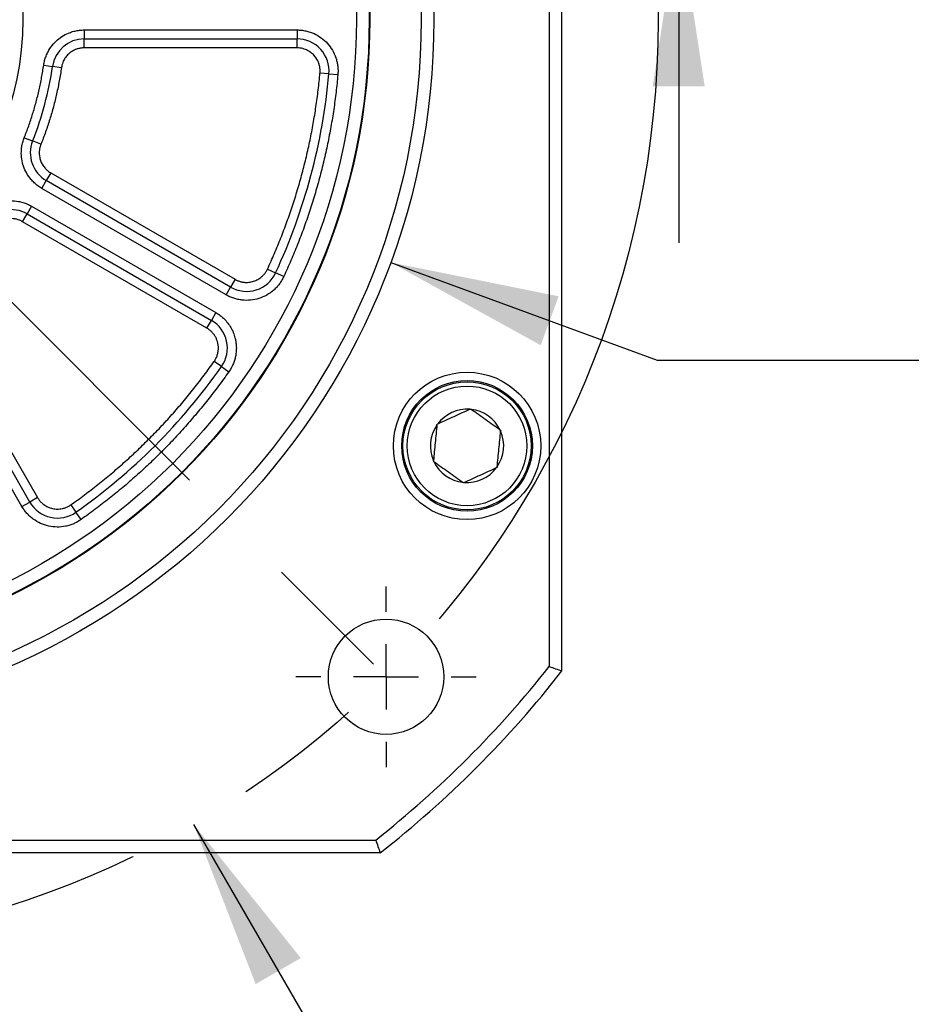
# Model space of a CAD drawing. Header units: millimetres. Extents: x 0 to 1118, y 0 to 864.
# Tile 8 of 30: x 348 to 417, y 165 to 242. Entities that reach past the tile are written whole.
import ezdxf

# ---------------------------------------------------------------- set-up
doc = ezdxf.new("R2010")
doc.units = ezdxf.units.MM
doc.header["$LTSCALE"] = 4
doc.linetypes.add('CENTERX2', pattern=[20.32, 12.7, -2.54, 2.54, -2.54])
doc.layers.add('CENTER', color=40, linetype='CENTERX2')
doc.layers.add('DIMENSIONS', color=140, linetype='Continuous', lineweight=25)
doc.styles.add('SLDTEXTSTYLE0', font='TXT', dxfattribs={"width": 0.7})
doc.dimstyles.new('SLDDIMSTYLE0', dxfattribs={"dimtxt": 8.632031, "dimasz": 13.208, "dimexe": 0, "dimexo": 0.0625, "dimgap": 2.158008, "dimtad": 0, "dimtih": 1, "dimtoh": 1, "dimrnd": 1e-09, "dimzin": 4, "dimdsep": 46, "dimtxsty": 'SLDTEXTSTYLE0', "dimsah": 1, "dimcen": 0.09, "dimadec": 0, "dimazin": 1, "dimtfac": 1, "dimtmove": 0, "dimatfit": 0, "dimfxl": 0, "dimfrac": 2, "dimtolj": 1, "dimtzin": 12, "dimarcsym": 0})
doc.dimstyles.new('SLDDIMSTYLE1', dxfattribs={"dimtxt": 8.632031, "dimasz": 13.208, "dimexe": 0, "dimexo": 0.0625, "dimgap": 2.158008, "dimtad": 0, "dimtih": 1, "dimtoh": 1, "dimrnd": 1e-09, "dimzin": 4, "dimdsep": 46, "dimtxsty": 'SLDTEXTSTYLE0', "dimsah": 1, "dimcen": 0, "dimadec": 0, "dimazin": 1, "dimtol": 1, "dimtp": 0.5, "dimtm": 0.5, "dimtfac": 1, "dimtofl": 0, "dimtmove": 0, "dimatfit": 3, "dimfxl": 0, "dimfrac": 2, "dimtolj": 1, "dimarcsym": 0})
doc.dimstyles.new('SLDDIMSTYLE7', dxfattribs={"dimtxt": 8.632031, "dimasz": 13.208, "dimexe": 0, "dimexo": 0.0625, "dimgap": 2.158008, "dimtad": 0, "dimtih": 1, "dimtoh": 1, "dimrnd": 1e-09, "dimzin": 4, "dimdsep": 46, "dimtxsty": 'SLDTEXTSTYLE0', "dimsah": 1, "dimcen": 0, "dimadec": 0, "dimazin": 1, "dimtol": 1, "dimtm": 0.025, "dimtfac": 1, "dimtdec": 3, "dimtofl": 0, "dimtmove": 0, "dimatfit": 3, "dimfxl": 0, "dimfrac": 2, "dimtolj": 1, "dimtzin": 0, "dimarcsym": 0})

# ---------------------------------------------------------------- blocks, each defined once
blk = doc.blocks.new('_D')
at = {"layer": 'DIMENSIONS'}
for p, q in [((424.449, 277.947), (399.049, 277.947)), ((399.049, 277.947), (399.049, 254.12)), ((440.007, 277.947), (437.108, 277.947)), ((437.108, 277.947), (437.108, 264.228)), ((465.658, 277.947), (468.557, 277.947)), ((468.557, 277.947), (468.557, 264.228)), ((437.108, 264.228), (440.007, 264.228)), ((468.557, 264.228), (465.658, 264.228)), ((334.139, 254.12), (411.749, 254.12)), ((338.139, 250.12), (411.749, 250.12)), ((399.049, 250.12), (399.049, 224.72))]:
    blk.add_line(p, q, dxfattribs=at)
for points in [[(399.049, 254.12), (401.081, 267.328), (397.017, 267.328)], [(399.049, 250.12), (397.017, 236.912), (401.081, 236.912)]]:
    blk.add_solid(points, dxfattribs=at)
at = {"layer": 'DIMENSIONS', "char_height": 8.4667, "attachment_point": 1, "style": 'SLDTEXTSTYLE0'}
for s, insert in [('4.00', (440.007, 290.794)), ('0.16', (440.007, 275.142))]:
    blk.add_mtext(s, dxfattribs=dict(at, insert=insert))
blk = doc.blocks.new('_D_1')
at = {"layer": 'DIMENSIONS'}
for p, q in [((361.189, 179.333), (389.731, 129.896)), ((286.922, 142.432), (284.023, 142.432)), ((284.023, 142.432), (284.023, 128.712)), ((347.458, 142.432), (350.357, 142.432)), ((350.357, 142.432), (350.357, 128.712)), ((389.731, 129.896), (367.506, 129.896)), ((284.023, 128.712), (286.922, 128.712)), ((350.357, 128.712), (347.458, 128.712))]:
    blk.add_line(p, q, dxfattribs=at)
blk.add_solid([(361.189, 179.333), (366.033, 166.879), (369.552, 168.911)], dxfattribs=at)
at = {"layer": 'DIMENSIONS', "char_height": 8.4667, "attachment_point": 1, "style": 'SLDTEXTSTYLE0'}
for s, insert in [('±0.50', (326.27, 155.278)), ('%%c', (273.224, 155.278)), ('145.00', (286.257, 155.278)), ('±0.02', (312.573, 139.626)), ('5.71', (286.922, 139.626)), ('B.C.', (305.266, 123.975))]:
    blk.add_mtext(s, dxfattribs=dict(at, insert=insert))
blk = doc.blocks.new('_D_8')
at = {"layer": 'DIMENSIONS'}
for p, q in [((376.574, 223.179), (397.368, 215.552)), ((397.368, 215.552), (422.768, 215.552))]:
    blk.add_line(p, q, dxfattribs=at)
blk.add_solid([(376.574, 223.179), (388.275, 216.723), (389.674, 220.539)], dxfattribs=at)
at = {"layer": 'DIMENSIONS', "attachment_point": 1, "style": 'SLDTEXTSTYLE0'}
for s, insert, char_height in [('0.000', (480.941, 237.786), 8.4667), ('%%c', (422.768, 231.55), 8.4667), ('110.00', (435.801, 231.55), 8.4667), ('0.025', (480.941, 226.498), 8.4667), ('-', (475.814, 226.498), 8.467), ('[4.33]', (450.318, 212.778), 8.4667)]:
    blk.add_mtext(s, dxfattribs=dict(at, insert=insert, char_height=char_height))
blk = doc.blocks.new('SW_CENTERMARKSYMBOL_3')
at = {"layer": 'CENTER', "color": 0}
for p, q in [((0, 5.08), (0, 7.04)), ((0, 0), (0, 2.54)), ((-5.08, 0), (-7.04, 0)), ((0, 0), (-2.54, 0)), ((0, 0), (0, -2.54)), ((0, 0), (2.54, 0)), ((5.08, 0), (7.04, 0)), ((0, -5.08), (0, -7.04))]:
    blk.add_line(p, q, dxfattribs=at)

msp = doc.modelspace()

# ---------------------------------------------------------------- linework, layer by layer
for p, q in [((389.939, 191.314), (389.939, 292.926)), ((388.939, 292.58), (388.939, 191.66)), ((352.651, 241.32), (369.258, 241.32)), ((352.651, 241.32), (352.651, 240.62)), ((369.258, 241.32), (369.258, 240.62)), ((352.651, 240.62), (369.258, 240.62)), ((352.651, 239.92), (352.651, 240.62)), ((369.258, 239.92), (369.258, 240.62)), ((369.258, 239.92), (352.651, 239.92)), ((349.484, 238.577), (350.177, 238.477)), ((350.87, 238.377), (350.177, 238.477)), ((371.748, 237.895), (371.051, 237.958)), ((371.748, 237.895), (372.445, 237.832)), ((347.967, 232.915), (348.617, 232.656)), ((349.267, 232.396), (348.617, 232.656)), ((350.039, 230.169), (349.689, 229.563)), ((350.039, 230.169), (364.421, 221.865)), ((349.339, 228.956), (349.689, 229.563)), ((363.721, 220.653), (349.339, 228.956)), ((364.071, 221.259), (349.689, 229.563)), ((348.539, 227.571), (348.189, 226.965)), ((348.539, 227.571), (362.921, 219.267)), ((347.839, 226.358), (348.189, 226.965)), ((348.189, 226.965), (362.571, 218.661)), ((362.221, 218.055), (347.839, 226.358)), ((366.954, 222.668), (367.589, 222.374)), ((368.225, 222.08), (367.589, 222.374)), ((363.721, 220.653), (364.071, 221.259)), ((364.421, 221.865), (364.071, 221.259)), ((340.7, 219.22), (349.004, 204.838)), ((362.921, 219.267), (362.571, 218.661)), ((347.791, 204.138), (339.488, 218.52)), ((348.398, 204.488), (340.094, 218.87)), ((362.221, 218.055), (362.571, 218.661)), ((363.365, 215.056), (362.792, 215.459)), ((363.365, 215.056), (363.937, 214.653)), ((382.759, 211.722), (382.806, 211.743)), ((382.806, 211.743), (382.848, 211.714)), ((380.174, 210.495), (380.179, 210.546)), ((380.179, 210.546), (380.226, 210.568)), ((385.114, 210.097), (385.156, 210.067)), ((385.156, 210.067), (385.151, 210.016)), ((379.902, 207.673), (379.907, 207.724)), ((379.944, 207.643), (379.902, 207.673)), ((384.879, 207.194), (384.833, 207.172)), ((384.884, 207.245), (384.879, 207.194)), ((382.252, 205.997), (382.211, 206.026)), ((382.299, 206.018), (382.252, 205.997)), ((347.791, 204.138), (348.398, 204.488)), ((349.004, 204.838), (348.398, 204.488)), ((351.599, 204.266), (352.002, 203.694)), ((352.405, 203.122), (352.002, 203.694)), ((274.478, 178.12), (375.399, 178.12)), ((375.745, 177.12), (274.133, 177.12))]:
    msp.add_line(p, q)
for centre, radius in [((324.939, 242.12), 55), ((324.939, 242.12), 54), ((324.939, 242.12), 50), ((324.939, 242.12), 49.95), ((324.939, 242.12), 48.95), ((324.939, 242.12), 22.914), ((382.529, 208.87), 5.75), ((382.529, 208.87), 5.1), ((382.529, 208.87), 5), ((382.529, 208.87), 4.667), ((376.204, 190.855), 4.5)]:
    msp.add_circle(centre, radius)
for centre, radius, start, end in [((352.651, 238.12), 2.5, 90, 171.78679), ((369.258, 238.12), 2.5, 354.84286, 90), ((324.939, 242.12), 25.5, 338.21321, 351.78679), ((324.939, 242.12), 47, 335.15714, 354.84286), ((350.939, 231.728), 2.5, 158.21321, 240), ((346.939, 224.799), 2.5, 60, 141.78679), ((365.321, 223.424), 2.5, 240, 335.15714), ((361.321, 216.496), 2.5, 324.84286, 60), ((324.939, 242.12), 47, 305.15714, 324.84286), ((382.529, 208.87), 2.861, 85.38579, 143.61042), ((382.529, 208.87), 2.861, 25.38579, 83.61042), ((382.529, 208.87), 2.861, 145.38579, 203.61042), ((382.529, 208.87), 2.861, 325.38579, 23.61042), ((382.529, 208.87), 2.861, 205.38579, 263.61042), ((382.529, 208.87), 2.861, 265.38579, 323.61042), ((350.563, 205.738), 2.5, 210, 305.15714), ((324.939, 242.12), 81.5, 308.25378, 321.74622), ((324.939, 242.12), 82.5, 308.01228, 321.98772)]:
    msp.add_arc(centre, radius, start, end)
for points, knots in [([(349.484, 238.577), (349.494, 238.638), (349.514, 238.759), (349.556, 238.939), (349.608, 239.115), (349.67, 239.287), (349.742, 239.457), (349.884, 239.743), (350.134, 240.126), (350.545, 240.552), (351.025, 240.898), (351.496, 241.117), (351.92, 241.242), (352.283, 241.308), (352.528, 241.316), (352.651, 241.32)], [0, 0, 0, 0, 0.040535, 0.080807, 0.120951, 0.161102, 0.201394, 0.241962, 0.370947, 0.500049, 0.629034, 0.758136, 0.838911, 0.919172, 1, 1, 1, 1]), ([(369.258, 241.32), (369.316, 241.319), (369.432, 241.317), (369.604, 241.303), (369.774, 241.28), (369.942, 241.248), (370.109, 241.207), (370.274, 241.156), (370.587, 241.042), (371.028, 240.814), (371.536, 240.398), (371.953, 239.89), (372.2, 239.41), (372.336, 239.014), (372.407, 238.721), (372.45, 238.422), (372.456, 238.221), (372.458, 238.12)], [0, 0, 0, 0, 0.034552, 0.068857, 0.103014, 0.137126, 0.171293, 0.205615, 0.240191, 0.370057, 0.500029, 0.629894, 0.759866, 0.82015, 0.879907, 0.939677, 1, 1, 1, 1]), ([(352.651, 239.92), (352.61, 239.919), (352.527, 239.918), (352.403, 239.904), (352.281, 239.883), (352.161, 239.853), (351.977, 239.794), (351.737, 239.683), (351.467, 239.488), (351.235, 239.248), (351.076, 239.004), (350.972, 238.778), (350.906, 238.581), (350.882, 238.445), (350.87, 238.377)], [0, 0, 0, 0, 0.048588, 0.096845, 0.145003, 0.193294, 0.24195, 0.370891, 0.500041, 0.628982, 0.758131, 0.838887, 0.91915, 1, 1, 1, 1]), ([(371.058, 238.12), (371.057, 238.165), (371.056, 238.256), (371.04, 238.391), (371.015, 238.524), (370.979, 238.655), (370.908, 238.856), (370.774, 239.116), (370.54, 239.401), (370.254, 239.636), (369.967, 239.783), (369.707, 239.868), (369.485, 239.912), (369.334, 239.917), (369.258, 239.92)], [0, 0, 0, 0, 0.048284, 0.096168, 0.143929, 0.191844, 0.240186, 0.370022, 0.500049, 0.629885, 0.759911, 0.840114, 0.919715, 1, 1, 1, 1]), ([(347.967, 232.915), (348.027, 233.068), (348.147, 233.372), (348.315, 233.833), (348.474, 234.296), (348.624, 234.762), (348.765, 235.23), (348.896, 235.701), (349.017, 236.174), (349.13, 236.65), (349.233, 237.128), (349.326, 237.608), (349.411, 238.092), (349.46, 238.415), (349.484, 238.577)], [0, 0, 0, 0, 0.083632, 0.167101, 0.25044, 0.333681, 0.416857, 0.5, 0.583143, 0.666319, 0.74956, 0.832899, 0.916368, 1, 1, 1, 1]), ([(350.87, 238.377), (350.844, 238.206), (350.793, 237.864), (350.703, 237.354), (350.604, 236.846), (350.495, 236.341), (350.377, 235.838), (350.248, 235.338), (350.11, 234.841), (349.961, 234.347), (349.803, 233.855), (349.635, 233.365), (349.457, 232.879), (349.33, 232.557), (349.267, 232.396)], [0, 0, 0, 0, 0.0836321, 0.1671015, 0.2504404, 0.3336814, 0.4168571, 0.5, 0.5831429, 0.6663186, 0.7495596, 0.8328985, 0.9163679, 1, 1, 1, 1]), ([(366.954, 222.668), (367.046, 222.869), (367.231, 223.271), (367.496, 223.88), (367.753, 224.491), (368.001, 225.105), (368.24, 225.723), (368.47, 226.343), (368.691, 226.967), (368.903, 227.595), (369.106, 228.225), (369.301, 228.859), (369.486, 229.496), (369.721, 230.349), (369.992, 231.421), (370.28, 232.715), (370.531, 234.016), (370.743, 235.324), (370.921, 236.638), (371.008, 237.518), (371.051, 237.958)], [0, 0, 0, 0, 0.041743, 0.083444, 0.125111, 0.166752, 0.208378, 0.249995, 0.291612, 0.333239, 0.374883, 0.416553, 0.458258, 0.500006, 0.583448, 0.666755, 0.749995, 0.833236, 0.916549, 1, 1, 1, 1]), ([(372.445, 237.832), (372.424, 237.605), (372.381, 237.151), (372.305, 236.472), (372.219, 235.795), (372.124, 235.119), (372.019, 234.445), (371.904, 233.772), (371.78, 233.102), (371.646, 232.433), (371.503, 231.765), (371.35, 231.1), (371.187, 230.436), (370.957, 229.553), (370.647, 228.457), (370.237, 227.155), (369.791, 225.865), (369.307, 224.589), (368.789, 223.325), (368.413, 222.495), (368.225, 222.08)], [0, 0, 0, 0, 0.041743, 0.083444, 0.125111, 0.166753, 0.208378, 0.249995, 0.291612, 0.333239, 0.374883, 0.416553, 0.458258, 0.500006, 0.583448, 0.666755, 0.749995, 0.833237, 0.916549, 1, 1, 1, 1]), ([(349.339, 228.956), (349.286, 228.988), (349.18, 229.051), (349.029, 229.157), (348.885, 229.271), (348.748, 229.392), (348.617, 229.522), (348.404, 229.76), (348.141, 230.134), (347.898, 230.674), (347.755, 231.249), (347.727, 231.767), (347.768, 232.207), (347.842, 232.569), (347.925, 232.8), (347.967, 232.915)], [0, 0, 0, 0, 0.0405347, 0.0808071, 0.1209512, 0.161102, 0.2013945, 0.2419622, 0.370947, 0.500049, 0.6290337, 0.7581358, 0.8389108, 0.9191719, 1, 1, 1, 1]), ([(349.267, 232.396), (349.252, 232.357), (349.223, 232.279), (349.19, 232.16), (349.164, 232.038), (349.147, 231.915), (349.134, 231.722), (349.148, 231.459), (349.228, 231.135), (349.365, 230.832), (349.533, 230.593), (349.704, 230.412), (349.863, 230.278), (349.98, 230.205), (350.039, 230.169)], [0, 0, 0, 0, 0.048588, 0.096845, 0.145003, 0.193294, 0.24195, 0.370891, 0.500041, 0.628982, 0.758131, 0.838887, 0.91915, 1, 1, 1, 1]), ([(344.424, 226.779), (344.463, 226.827), (344.541, 226.922), (344.667, 227.056), (344.8, 227.183), (344.94, 227.301), (345.087, 227.412), (345.353, 227.589), (345.761, 227.796), (346.33, 227.959), (346.92, 228.018), (347.436, 227.973), (347.866, 227.869), (348.214, 227.745), (348.43, 227.629), (348.539, 227.571)], [0, 0, 0, 0, 0.040535, 0.080807, 0.120951, 0.161102, 0.201394, 0.241962, 0.370947, 0.500049, 0.629034, 0.758136, 0.838911, 0.919172, 1, 1, 1, 1]), ([(347.839, 226.358), (347.802, 226.378), (347.73, 226.418), (347.616, 226.469), (347.5, 226.512), (347.38, 226.546), (347.191, 226.587), (346.928, 226.61), (346.597, 226.577), (346.276, 226.485), (346.016, 226.353), (345.813, 226.209), (345.658, 226.072), (345.569, 225.966), (345.524, 225.913)], [0, 0, 0, 0, 0.048588, 0.096845, 0.145003, 0.193294, 0.24195, 0.370891, 0.500041, 0.628982, 0.758131, 0.838887, 0.91915, 1, 1, 1, 1]), ([(368.225, 222.08), (368.2, 222.029), (368.152, 221.929), (368.07, 221.784), (367.982, 221.644), (367.887, 221.509), (367.785, 221.379), (367.675, 221.255), (367.559, 221.135), (367.315, 220.909), (366.907, 220.617), (366.294, 220.352), (365.64, 220.215), (365.082, 220.22), (364.645, 220.29), (364.324, 220.377), (364.014, 220.495), (363.819, 220.6), (363.721, 220.653)], [0, 0, 0, 0, 0.031566, 0.062881, 0.094027, 0.125091, 0.156157, 0.187313, 0.218643, 0.250231, 0.375087, 0.500041, 0.624896, 0.74985, 0.812711, 0.8749, 0.937102, 1, 1, 1, 1]), ([(364.421, 221.865), (364.457, 221.845), (364.53, 221.805), (364.644, 221.754), (364.761, 221.712), (364.88, 221.677), (365.002, 221.651), (365.207, 221.622), (365.5, 221.619), (365.868, 221.696), (366.213, 221.845), (366.485, 222.04), (366.69, 222.246), (366.841, 222.446), (366.916, 222.594), (366.954, 222.668)], [0, 0, 0, 0, 0.042018, 0.083642, 0.125073, 0.166514, 0.208168, 0.250236, 0.375067, 0.500073, 0.624904, 0.74991, 0.833505, 0.916326, 1, 1, 1, 1]), ([(362.921, 219.267), (362.968, 219.239), (363.062, 219.183), (363.198, 219.089), (363.328, 218.99), (363.454, 218.883), (363.637, 218.71), (363.863, 218.456), (364.1, 218.101), (364.289, 217.718), (364.408, 217.36), (364.477, 217.043), (364.514, 216.77), (364.518, 216.588), (364.521, 216.496)], [0, 0, 0, 0, 0.0492529, 0.0983218, 0.1473374, 0.1964305, 0.2457315, 0.3728013, 0.5000233, 0.6270932, 0.7543152, 0.8362779, 0.9179705, 1, 1, 1, 1]), ([(363.121, 216.496), (363.12, 216.535), (363.119, 216.612), (363.107, 216.727), (363.089, 216.841), (363.053, 216.994), (362.99, 217.183), (362.884, 217.398), (362.751, 217.598), (362.593, 217.776), (362.417, 217.932), (362.286, 218.014), (362.221, 218.055)], [0, 0, 0, 0, 0.061513, 0.122804, 0.184129, 0.245743, 0.372767, 0.500062, 0.627087, 0.754382, 0.877124, 1, 1, 1, 1]), ([(362.792, 215.459), (362.818, 215.498), (362.869, 215.574), (362.935, 215.696), (362.992, 215.822), (363.054, 215.995), (363.109, 216.22), (363.117, 216.404), (363.121, 216.496)], [0, 0, 0, 0, 0.125324, 0.249968, 0.374674, 0.500181, 0.749968, 1, 1, 1, 1]), ([(364.521, 216.496), (364.52, 216.441), (364.518, 216.332), (364.505, 216.169), (364.485, 216.007), (364.456, 215.846), (364.418, 215.687), (364.358, 215.477), (364.262, 215.221), (364.118, 214.926), (363.997, 214.745), (363.937, 214.653)], [0, 0, 0, 0, 0.083674, 0.166925, 0.249971, 0.333033, 0.41633, 0.50008, 0.666952, 0.833005, 1, 1, 1, 1]), ([(351.599, 204.266), (351.78, 204.394), (352.14, 204.651), (352.674, 205.045), (353.202, 205.445), (353.724, 205.853), (354.24, 206.269), (354.749, 206.691), (355.253, 207.121), (355.75, 207.559), (356.242, 208.003), (356.727, 208.455), (357.206, 208.914), (357.836, 209.535), (358.607, 210.328), (359.503, 211.305), (360.371, 212.306), (361.209, 213.332), (362.019, 214.381), (362.535, 215.1), (362.792, 215.459)], [0, 0, 0, 0, 0.041743, 0.083444, 0.125111, 0.166752, 0.208378, 0.249995, 0.291612, 0.333239, 0.374883, 0.416553, 0.458258, 0.500006, 0.583448, 0.666755, 0.749995, 0.833236, 0.916549, 1, 1, 1, 1]), ([(363.937, 214.653), (363.805, 214.467), (363.541, 214.096), (363.135, 213.546), (362.722, 213.002), (362.302, 212.464), (361.874, 211.933), (361.438, 211.408), (360.995, 210.889), (360.545, 210.377), (360.087, 209.87), (359.622, 209.371), (359.149, 208.877), (358.509, 208.228), (357.692, 207.434), (356.686, 206.51), (355.654, 205.616), (354.597, 204.753), (353.516, 203.918), (352.776, 203.387), (352.405, 203.122)], [0, 0, 0, 0, 0.041743, 0.083444, 0.125111, 0.166753, 0.208378, 0.249995, 0.291612, 0.333239, 0.374883, 0.416553, 0.458258, 0.500006, 0.583448, 0.666755, 0.749995, 0.833237, 0.916549, 1, 1, 1, 1]), ([(382.759, 211.722), (382.345, 211.534), (381.925, 211.342), (381.281, 211.048), (381.065, 210.95), (380.642, 210.757), (380.433, 210.662), (380.226, 210.568)], [0, 0, 0, 0, 0.5, 0.5, 0.75, 0.75, 1, 1, 1, 1]), ([(385.114, 210.097), (384.744, 210.361), (384.368, 210.629), (383.792, 211.04), (383.599, 211.178), (383.22, 211.448), (383.033, 211.581), (382.848, 211.714)], [0, 0, 0, 0, 0.5, 0.5, 0.75, 0.75, 1, 1, 1, 1]), ([(380.174, 210.495), (380.131, 210.042), (380.086, 209.583), (380.018, 208.878), (379.996, 208.642), (379.951, 208.18), (379.929, 207.951), (379.907, 207.724)], [0, 0, 0, 0, 0.5, 0.5, 0.75, 0.75, 1, 1, 1, 1]), ([(384.884, 207.245), (384.928, 207.698), (384.972, 208.158), (385.063, 209.103), (385.108, 209.563), (385.151, 210.016)], [0, 0, 0, 0, 0.5, 0.5, 1, 1, 1, 1]), ([(379.944, 207.643), (380.315, 207.379), (380.69, 207.111), (381.267, 206.7), (381.46, 206.562), (381.838, 206.292), (382.025, 206.159), (382.211, 206.026)], [0, 0, 0, 0, 0.5, 0.5, 0.75, 0.75, 1, 1, 1, 1]), ([(382.299, 206.018), (382.713, 206.206), (383.133, 206.398), (383.778, 206.692), (383.993, 206.79), (384.416, 206.983), (384.625, 207.078), (384.833, 207.172)], [0, 0, 0, 0, 0.5, 0.5, 0.75, 0.75, 1, 1, 1, 1]), ([(349.004, 204.838), (349.025, 204.802), (349.068, 204.731), (349.142, 204.63), (349.221, 204.535), (349.307, 204.445), (349.4, 204.362), (349.563, 204.233), (349.816, 204.085), (350.173, 203.968), (350.546, 203.924), (350.879, 203.957), (351.159, 204.033), (351.39, 204.131), (351.529, 204.221), (351.599, 204.266)], [0, 0, 0, 0, 0.042018, 0.083642, 0.125073, 0.166514, 0.208168, 0.250236, 0.375067, 0.500073, 0.624904, 0.74991, 0.833505, 0.916326, 1, 1, 1, 1]), ([(352.405, 203.122), (352.359, 203.09), (352.267, 203.027), (352.124, 202.943), (351.977, 202.865), (351.827, 202.796), (351.674, 202.735), (351.517, 202.682), (351.357, 202.636), (351.033, 202.563), (350.533, 202.513), (349.87, 202.591), (349.235, 202.799), (348.754, 203.082), (348.41, 203.361), (348.176, 203.597), (347.966, 203.854), (347.85, 204.043), (347.791, 204.138)], [0, 0, 0, 0, 0.0315662, 0.0628805, 0.0940269, 0.1250905, 0.1561573, 0.1873131, 0.2186432, 0.2502311, 0.3750867, 0.5000408, 0.6248964, 0.7498504, 0.8127114, 0.8749002, 0.9371015, 1, 1, 1, 1])]:
    msp.add_open_spline(points, degree=3, knots=knots)
for points in [[(371.051, 237.958), (371.053, 237.985), (371.058, 238.039), (371.058, 238.093), (371.058, 238.12)], [(372.458, 238.12), (372.458, 238.072), (372.457, 237.976), (372.449, 237.88), (372.445, 237.832)], [(388.939, 191.66), (389.272, 191.544), (389.605, 191.429), (389.939, 191.314)], [(375.399, 178.12), (375.515, 177.787), (375.63, 177.453), (375.745, 177.12)]]:
    msp.add_open_spline(points, degree=3)
at = {"layer": 'CENTER'}
msp.add_line((324.939, 242.12), (376.204, 190.855), dxfattribs=at)
msp.add_circle((324.939, 242.12), 72.5, dxfattribs=at)

# ---------------------------------------------------------------- block references
msp.add_blockref('SW_CENTERMARKSYMBOL_3', (376.204, 190.855), dxfattribs=at)

# ---------------------------------------------------------------- dimensions: what is measured, and where the dimension line sits
at = {"layer": 'DIMENSIONS'}
for p1, p2, text, dimstyle, picture, middle in [((288.689, 304.907), (361.189, 179.333), '<>\\PB.C.', 'SLDDIMSTYLE1', '_D_1', (317.19, 135.572)), ((273.303, 261.061), (376.574, 223.179), '<>\\P[4.33]', 'SLDDIMSTYLE7', '_D_8', (468.271, 220.013))]:
    dim = msp.add_diameter_dim_2p(p1=p1, p2=p2, text=text, dimstyle=dimstyle, dxfattribs=at)
    dim.commit()
    dim.dimension.update_dxf_attribs({"geometry": picture, "text_midpoint": middle, "dimtype": 163})
dim = msp.add_linear_dim(base=(399.049, 254.12), p1=(328.939, 250.12), p2=(324.939, 254.12), angle=90, dimstyle='SLDDIMSTYLE0', dxfattribs=at)
dim.commit()
dim.dimension.update_dxf_attribs({"geometry": '_D', "text_midpoint": (399.049, 277.947), "dimtype": 160})

doc.saveas('drawing.dxf')
